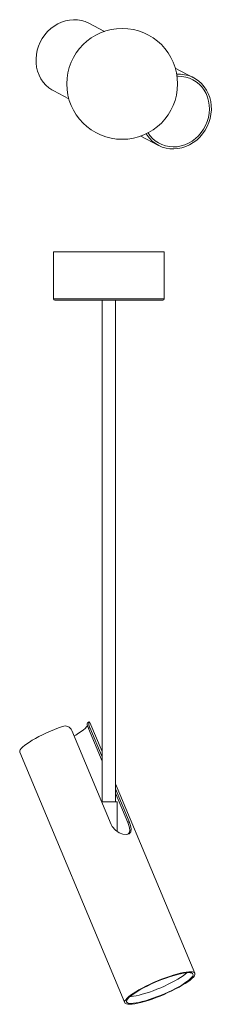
# Model space of a CAD drawing. Header units: millimetres. Extents: x -64 to 74, y -176 to 535.
import ezdxf

# ---------------------------------------------------------------- set-up
doc = ezdxf.new("R2010")
doc.units = ezdxf.units.MM

msp = doc.modelspace()

# ---------------------------------------------------------------- linework, layer by layer
at = {"color": 7, "linetype": 'Continuous', "lineweight": 15}
for p, q in [((-3.18, 526.41), (-14.5, 532.29)), ((61.32, 492.95), (48.06, 499.83)), ((-39.83, 483.47), (-28.84, 477.76)), ((23.05, 450.84), (35.99, 444.13)), ((-40, 367.46), (-40, 333.46)), ((-40, 367.46), (40, 367.46)), ((40, 333.46), (40, 367.46)), ((39, 332.46), (-39, 332.46)), ((-4.85, 332.46), (-4.85, -29.42)), ((4.85, -29.42), (4.85, 332.46)), ((1.75, -45.84), (-26.68, 21.98)), ((-14.3, 28.18), (-15.45, 27.46)), ((-13.69, 24.15), (-14.76, 23.48)), ((-14.76, 23.48), (-4.85, -0.16)), ((-13.69, 24.15), (-4.85, 3.06)), ((-4.85, 6.74), (-13.61, 27.64)), ((-64.33, 6.37), (11.49, -174.47)), ((62.21, -153.21), (4.85, -16.4)), ((4.85, -20.08), (14.74, -43.67)), ((4.85, -23.29), (13.67, -44.33)), ((-5.13, -29.42), (6, -29.42)), ((6, -50.78), (6, -29.42)), ((14.74, -43.67), (13.67, -44.33))]:
    msp.add_line(p, q, dxfattribs=at)
at = {"color": 8, "linetype": 'Continuous', "lineweight": 15}
msp.add_line((-40, 333.46), (40, 333.46), dxfattribs=at)
at = {"color": 7, "linetype": 'Continuous', "lineweight": 15, "flags": 128}
for points in [[(-14.5, 532.29), (-14.5, 532.29), (-17.1, 533.44), (-19.83, 534.25), (-22.66, 534.72), (-25.54, 534.84), (-28.45, 534.6), (-31.34, 534.02), (-34.17, 533.1), (-36.91, 531.85), (-39.53, 530.28), (-41.99, 528.43), (-44.25, 526.31), (-46.28, 523.94), (-48.07, 521.37), (-49.59, 518.62), (-50.82, 515.73), (-51.73, 512.74), (-52.33, 509.68), (-52.59, 506.61), (-52.53, 503.54), (-52.14, 500.54), (-51.42, 497.63), (-50.38, 494.85), (-49.04, 492.25), (-47.42, 489.84), (-45.53, 487.68), (-43.4, 485.77), (-41.06, 484.16), (-39.83, 483.47)], [(27.03, 452.5), (27.61, 451.59), (29.38, 449.32), (31.39, 447.29), (33.63, 445.54), (36.06, 444.09), (38.66, 442.95), (41.39, 442.15), (44.21, 441.69), (47.09, 441.58), (49.98, 441.82), (52.87, 442.4), (55.69, 443.33), (58.43, 444.58), (61.04, 446.14), (63.49, 447.99), (65.74, 450.11), (67.78, 452.47), (69.56, 455.04), (71.08, 457.78), (72.3, 460.66), (73.22, 463.64), (73.82, 466.69), (74.09, 469.76), (74.03, 472.82), (73.64, 475.82), (72.93, 478.72), (71.9, 481.5), (70.57, 484.1), (68.96, 486.51), (67.08, 488.68), (64.97, 490.58), (62.64, 492.21), (60.13, 493.52), (57.47, 494.51), (54.7, 495.17), (51.85, 495.47), (49.08, 495.44)], [(28.34, 453.16), (29.65, 451.31), (31.51, 449.22), (33.61, 447.41), (35.91, 445.88), (38.39, 444.67), (41.01, 443.78), (43.74, 443.24), (46.54, 443.04), (49.36, 443.2), (52.17, 443.71), (54.94, 444.56), (57.62, 445.74), (60.18, 447.24), (62.57, 449.02), (64.78, 451.08), (66.76, 453.38), (68.49, 455.89), (69.95, 458.57), (71.12, 461.39), (71.97, 464.31), (72.51, 467.29), (72.71, 470.28), (72.59, 473.25), (72.13, 476.16), (71.35, 478.95), (70.25, 481.61), (68.86, 484.09), (67.19, 486.35), (65.27, 488.36), (63.11, 490.11), (60.76, 491.55), (58.23, 492.68), (55.58, 493.47), (52.83, 493.92), (50.02, 494.02), (49.31, 493.99)], [(-64.33, 6.37), (-64.4, 6.61), (-64.34, 7.3), (-63.96, 8.11), (-63.24, 9.04), (-62.22, 10.08), (-60.89, 11.2), (-59.28, 12.4), (-57.4, 13.66), (-55.28, 14.96), (-52.95, 16.29), (-50.45, 17.63), (-47.79, 18.96), (-45.02, 20.26), (-42.16, 21.53), (-39.27, 22.73), (-36.38, 23.86), (-33.51, 24.9)], [(-15.25, 25.58), (-15.35, 25.42), (-16.04, 24.51), (-17.05, 23.5), (-18.37, 22.4), (-19.96, 21.22), (-21.83, 19.99), (-23.92, 18.72), (-25.04, 18.07)], [(-14.76, 23.48), (-15.26, 24.86), (-15.53, 26.05), (-15.59, 26.93), (-15.49, 27.41), (-15.43, 27.41)], [(-14.04, 28.15), (-14.37, 28.1), (-14.5, 27.33), (-14.33, 26.11), (-13.91, 24.71), (-13.69, 24.15)], [(-14.04, 28.15), (-13.62, 27.66), (-13.61, 27.64)], [(14.74, -43.67), (15.74, -46.52), (16.17, -49.03), (15.88, -51.1), (14.69, -52.51), (12.7, -53.08), (10.25, -52.83), (7.52, -51.81), (4.76, -49.95), (2.52, -47.31), (1.75, -45.84)], [(13.67, -44.33), (14.68, -47.17), (15.13, -49.65), (14.88, -51.71), (14.07, -52.69)], [(18.71, -175.2), (16.8, -175.46), (15.14, -175.58), (13.77, -175.54), (12.7, -175.35), (11.94, -175.01), (11.51, -174.52), (11.41, -173.89), (11.64, -173.14), (12.19, -172.26), (13.07, -171.27), (14.26, -170.18), (15.75, -169.02), (17.51, -167.78), (19.52, -166.49), (21.75, -165.17), (24.19, -163.83), (26.79, -162.5), (29.52, -161.17), (32.34, -159.89), (35.23, -158.65), (38.13, -157.48), (41.02, -156.4), (43.86, -155.41), (46.6, -154.53), (49.21, -153.78), (51.67, -153.15), (53.93, -152.67), (55.97, -152.33), (57.76, -152.14), (59.27, -152.1), (60.5, -152.21), (61.42, -152.48), (62.01, -152.89), (62.28, -153.45), (62.21, -154.14), (61.82, -154.96), (61.1, -155.9), (60.06, -156.94), (58.72, -158.07), (57.1, -159.27), (55.21, -160.53), (53.08, -161.84), (50.74, -163.17), (48.22, -164.51), (45.56, -165.84), (42.77, -167.15), (39.91, -168.41), (37.01, -169.62), (34.11, -170.74), (31.25, -171.78), (28.45, -172.72), (25.77, -173.54), (23.23, -174.23), (20.87, -174.78), (18.71, -175.2)], [(19.7, -174.58), (17.86, -174.83), (16.27, -174.94), (14.96, -174.9), (13.95, -174.7), (13.25, -174.36), (12.86, -173.88), (12.8, -173.26), (13.07, -172.51), (13.66, -171.65), (14.56, -170.68), (15.76, -169.62), (17.25, -168.48), (19, -167.28), (20.99, -166.03), (23.2, -164.75), (25.59, -163.46), (28.14, -162.17), (30.8, -160.91), (33.54, -159.69), (36.33, -158.52), (39.13, -157.42), (41.89, -156.41), (44.59, -155.51), (47.18, -154.71), (49.63, -154.04), (51.91, -153.5), (53.99, -153.1), (55.83, -152.84), (57.42, -152.74), (58.73, -152.78), (59.74, -152.97), (60.45, -153.32), (60.83, -153.8), (60.89, -154.42), (60.62, -155.16), (60.04, -156.03), (59.14, -156.99), (57.94, -158.06), (56.45, -159.2), (54.7, -160.4), (52.7, -161.65), (50.49, -162.93), (48.1, -164.22), (45.56, -165.5), (42.89, -166.77), (40.15, -167.99), (37.36, -169.16), (34.57, -170.25), (31.8, -171.26), (29.1, -172.17), (26.51, -172.97), (24.06, -173.64), (21.78, -174.18), (19.7, -174.58)], [(56.32, -152.8), (56.32, -152.8), (55.12, -153.85), (53.64, -154.97), (51.89, -156.15), (49.91, -157.38), (47.72, -158.64), (45.35, -159.9), (42.83, -161.16), (40.2, -162.39), (37.5, -163.58), (34.76, -164.71), (32.03, -165.76), (29.34, -166.72), (26.72, -167.58), (24.22, -168.32), (21.87, -168.94), (19.71, -169.42), (17.76, -169.76), (16.05, -169.95), (15.32, -169.99)]]:
    msp.add_lwpolyline(points, dxfattribs=at)
at = {"color": 7, "linetype": 'Continuous', "lineweight": 15}
msp.add_circle((9.68, 488.54), 40, dxfattribs=at)
for centre, radius, start, end in [((-39, 333.46), 1, 180, 270), ((39, 333.46), 1, 270, 0), ((-31.62, 19.87), 5.37, 23.13921, 110.62863)]:
    msp.add_arc(centre, radius, start, end, dxfattribs=at)

doc.saveas('drawing.dxf')
